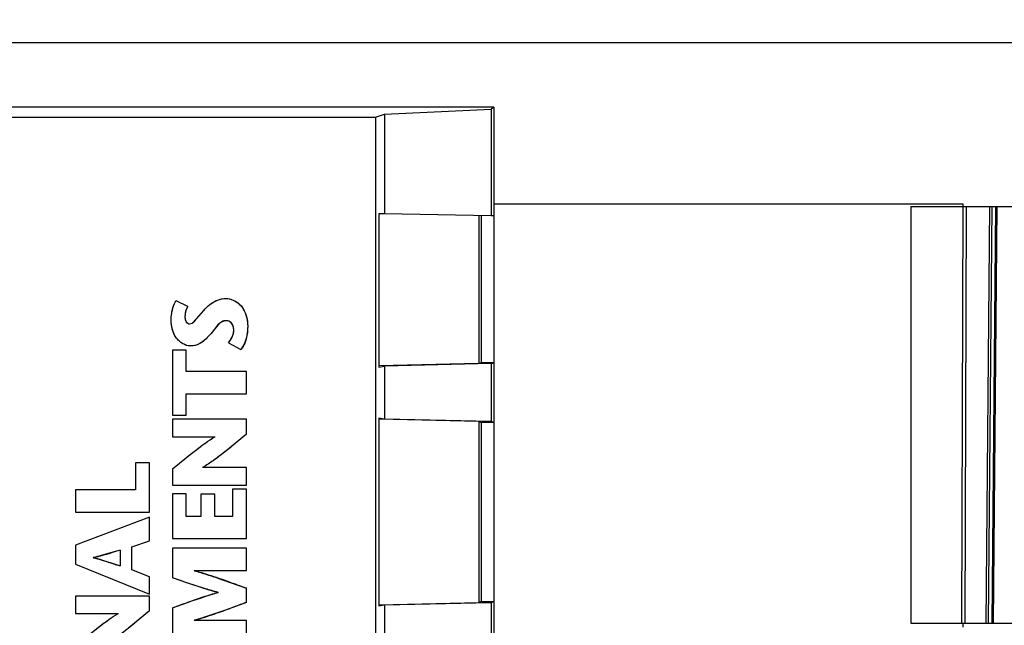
# Model space of a CAD drawing. Header units: inches. Extents: x 0 to 22, y 0 to 17.
# Tile 25 of 32: x 10.697 to 11.655, y 13.369 to 13.958. Entities that reach past the tile are written whole.
import ezdxf

# ---------------------------------------------------------------- set-up
doc = ezdxf.new("R2010")
doc.units = ezdxf.units.IN
doc.header["$LTSCALE"] = 1.21
doc.header["$MEASUREMENT"] = 0
doc.layers.get('0').update_dxf_attribs({"linetype": 'CONTINUOUS'})
doc.layers.add('DIMENSIONS', color=7, linetype='CONTINUOUS')
doc.styles.get("Standard").update_dxf_attribs({"font": 'txt', "width": 0.8})
doc.dimstyles.new('DIMSTYLE_1', dxfattribs={"dimtxt": 0.125, "dimasz": 0.18, "dimexe": 0.125, "dimexo": 0.0625, "dimgap": 0.0625, "dimtad": 0, "dimtih": 1, "dimtoh": 1, "dimdsep": 46, "dimtxsty": 'STANDARD', "dimblk": '_FILLED', "dimblk1": '_FILLED', "dimblk2": '_FILLED', "dimcen": 0.09, "dimadec": 0, "dimazin": 0, "dimtp": 0.01, "dimtm": 0.01, "dimtfac": 1, "dimtofl": 0, "dimtmove": 0, "dimatfit": 3, "dimldrblk": '_FILLED', "dimfxl": 1, "dimtolj": 1, "dimarcsym": 0})

# ---------------------------------------------------------------- blocks, each defined once
blk = doc.blocks.new('_FILLED')
at = {"color": 0, "linetype": 'BYBLOCK'}
blk.add_solid([(0, 0), (-1, 0.1736), (-1, -0.1736)], dxfattribs=at)
blk = doc.blocks.new('*D9')
at = {"layer": 'DIMENSIONS', "color": 2, "linetype": 'CONTINUOUS'}
for p, q in [((8.9373, 13.93578), (8.10277, 13.93578)), ((8.22777, 13.93578), (8.22777, 13.23795)), ((8.22777, 12.29011), (8.22777, 12.98795)), ((10.85283, 12.29011), (8.10277, 12.29011))]:
    blk.add_line(p, q, dxfattribs=at)
at = {"layer": 'DIMENSIONS', "color": 2, "linetype": 'CONTINUOUS', "xscale": 0.18, "yscale": 0.18, "zscale": 0.18}
for p, rotation in [((8.22777, 13.93578), 89.9999999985), ((8.22777, 12.29011), 270)]:
    blk.add_blockref('_FILLED', p, dxfattribs=dict(at, rotation=rotation))
at = {"layer": 'DIMENSIONS', "color": 2, "linetype": 'CONTINUOUS', "insert": (8.22777, 13.17545), "char_height": 0.125, "width": 1.225, "attachment_point": 2, "line_spacing_factor": 0.9}
blk.add_mtext('41.8{\\Ftxt.shx;\\W1.000000;\\H0.125000; }[1.646]', dxfattribs=at)
blk = doc.blocks.new('*D10')
at = {"layer": 'DIMENSIONS', "color": 2, "linetype": 'CONTINUOUS'}
for p, q in [((8.97777, 13.99828), (8.97777, 14.81078)), ((13.94526, 13.74435), (13.94526, 14.81078)), ((8.97777, 14.68578), (10.68651, 14.68578)), ((13.94526, 14.68578), (12.23651, 14.68578))]:
    blk.add_line(p, q, dxfattribs=at)
at = {"layer": 'DIMENSIONS', "color": 2, "linetype": 'CONTINUOUS', "xscale": 0.18, "yscale": 0.18, "zscale": 0.18}
for p, rotation in [((8.97777, 14.68578), 180), ((13.94526, 14.68578), 359.999999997)]:
    blk.add_blockref('_FILLED', p, dxfattribs=dict(at, rotation=rotation))
at = {"layer": 'DIMENSIONS', "color": 2, "linetype": 'CONTINUOUS', "insert": (11.46151, 14.74828), "char_height": 0.125, "width": 1.425, "attachment_point": 2, "line_spacing_factor": 0.9}
blk.add_mtext('126.17{\\Ftxt.shx;\\W1.000000;\\H0.125000; }[4.967]', dxfattribs=at)

msp = doc.modelspace()

# ---------------------------------------------------------------- linework, layer by layer
at = {"color": 7, "linetype": 'CONTINUOUS'}
for p, q in [((8.97777, 13.93578), (13.79667, 13.93578)), ((11.15833, 13.87279), (9.05173, 13.87279)), ((11.04325, 13.86317), (11.05203, 13.86609)), ((11.05203, 13.86609), (11.15575, 13.87107)), ((11.05203, 13.86609), (11.05203, 13.76909)), ((11.15833, 13.87279), (11.15575, 13.87107)), ((11.15575, 13.87107), (11.15575, 13.76715)), ((11.15833, 13.87279), (11.15833, 12.97126)), ((10.64506, 13.86317), (11.04325, 13.86317)), ((11.04325, 13.86317), (11.04325, 12.63044)), ((11.61556, 13.77853), (11.15833, 13.77853)), ((11.61556, 13.77634), (11.61556, 13.77853)), ((11.04635, 13.76922), (11.04635, 13.62003)), ((11.05203, 13.76909), (11.04635, 13.76922)), ((11.15575, 13.76719), (11.05203, 13.76909)), ((11.56453, 13.77634), (11.56453, 13.37082)), ((11.56453, 13.77634), (13.79932, 13.77634)), ((11.61404, 13.37082), (11.61545, 13.77634)), ((11.61847, 13.77634), (11.61706, 13.37082)), ((11.64093, 13.77634), (11.63739, 13.37082)), ((11.64001, 13.37082), (11.64355, 13.77634)), ((11.64676, 13.77634), (11.64322, 13.37082)), ((11.64487, 13.37082), (11.64841, 13.77634)), ((11.14394, 13.7674), (11.14394, 13.62347)), ((11.14652, 13.62433), (11.14652, 13.76732)), ((11.15833, 13.76712), (11.15575, 13.76719)), ((10.86033, 13.67909), (10.84901, 13.68466)), ((10.86679, 13.66467), (10.87588, 13.6752)), ((10.86454, 13.66285), (10.86679, 13.66467)), ((10.90019, 13.64379), (10.91213, 13.63721)), ((10.8454, 13.6366), (10.8454, 13.57329)), ((10.8589, 13.6366), (10.8454, 13.6366)), ((10.8589, 13.6158), (10.8589, 13.6366)), ((11.14652, 13.62433), (11.14394, 13.62347)), ((11.15833, 13.62433), (11.14652, 13.62433)), ((11.15575, 13.62347), (11.15833, 13.62433)), ((10.91748, 13.6158), (10.8589, 13.6158)), ((10.91748, 13.59406), (10.91748, 13.6158)), ((11.14394, 13.62347), (11.04632, 13.62112)), ((11.04635, 13.62003), (11.05203, 13.62098)), ((11.15575, 13.62347), (11.05203, 13.62098)), ((11.05203, 13.62098), (11.05203, 13.56949)), ((11.15575, 13.62347), (11.15575, 13.567)), ((10.8589, 13.57329), (10.8589, 13.59406)), ((10.8589, 13.59406), (10.91748, 13.59406)), ((10.8454, 13.57329), (10.8589, 13.57329)), ((10.8454, 13.56936), (10.8454, 13.55227)), ((10.91748, 13.56936), (10.8454, 13.56936)), ((10.91748, 13.55483), (10.91748, 13.56936)), ((11.14394, 13.567), (11.04632, 13.56934)), ((11.04635, 13.57043), (11.04635, 13.38775)), ((11.05203, 13.56949), (11.04635, 13.57043)), ((11.15575, 13.567), (11.05203, 13.56949)), ((11.14394, 13.567), (11.14394, 13.39118)), ((11.14394, 13.567), (11.14652, 13.56614)), ((11.15833, 13.56614), (11.15575, 13.567)), ((11.14652, 13.39204), (11.14652, 13.56614)), ((11.15833, 13.56614), (11.14652, 13.56614)), ((10.8454, 13.55227), (10.88699, 13.55227)), ((10.91748, 13.55483), (10.89747, 13.53838)), ((10.8454, 13.52099), (10.86449, 13.53645)), ((10.80961, 13.52694), (10.80961, 13.50058)), ((10.82309, 13.52694), (10.80961, 13.52694)), ((10.82309, 13.47886), (10.82309, 13.52694)), ((10.8454, 13.52099), (10.8454, 13.50523)), ((10.91748, 13.5223), (10.87485, 13.5223)), ((10.91748, 13.50523), (10.91748, 13.5223)), ((10.75103, 13.50058), (10.75103, 13.47886)), ((10.80961, 13.50058), (10.75103, 13.50058)), ((10.8454, 13.50523), (10.91748, 13.50523)), ((10.90398, 13.5013), (10.90398, 13.47485)), ((10.91748, 13.5013), (10.90398, 13.5013)), ((10.91748, 13.45315), (10.91748, 13.5013)), ((10.8454, 13.4969), (10.8454, 13.45315)), ((10.8589, 13.4969), (10.8454, 13.4969)), ((10.8589, 13.47485), (10.8589, 13.4969)), ((10.87311, 13.49638), (10.87311, 13.47485)), ((10.88661, 13.49638), (10.87311, 13.49638)), ((10.88661, 13.47485), (10.88661, 13.49638)), ((10.75103, 13.47886), (10.82309, 13.47886)), ((10.82309, 13.47401), (10.75103, 13.44665)), ((10.82309, 13.45096), (10.82309, 13.47401)), ((10.87311, 13.47485), (10.8589, 13.47485)), ((10.90398, 13.47485), (10.88661, 13.47485)), ((10.8454, 13.45315), (10.91748, 13.45315)), ((10.75103, 13.44665), (10.75103, 13.4284)), ((10.80591, 13.44529), (10.82309, 13.45096)), ((10.80591, 13.42295), (10.80591, 13.44529)), ((10.8454, 13.44388), (10.8454, 13.41504)), ((10.91748, 13.44388), (10.8454, 13.44388)), ((10.91748, 13.42214), (10.91748, 13.44388)), ((10.79448, 13.44181), (10.79448, 13.42666)), ((10.75103, 13.4284), (10.82309, 13.39909)), ((10.82309, 13.41606), (10.80591, 13.42295)), ((10.82309, 13.39909), (10.82309, 13.41606)), ((10.86646, 13.42212), (10.91748, 13.42214)), ((10.89405, 13.41323), (10.91748, 13.40482)), ((10.91748, 13.39115), (10.91748, 13.40482)), ((10.75103, 13.39732), (10.75103, 13.38025)), ((10.82309, 13.39732), (10.75103, 13.39732)), ((10.82309, 13.38281), (10.82309, 13.39732)), ((10.8454, 13.38591), (10.8454, 13.35646)), ((11.04632, 13.38884), (11.14394, 13.39118)), ((11.04635, 13.38775), (11.05203, 13.38869)), ((11.05203, 13.38869), (11.15575, 13.39118)), ((11.05203, 13.38869), (11.05203, 13.3372)), ((11.14652, 13.39204), (11.14394, 13.39118)), ((11.14652, 13.39204), (11.15833, 13.39204)), ((11.15575, 13.39118), (11.15833, 13.39204)), ((11.15575, 13.39118), (11.15575, 13.33472)), ((10.75103, 13.38025), (10.79263, 13.38025)), ((10.82309, 13.38281), (10.80307, 13.36635)), ((10.91748, 13.37355), (10.86646, 13.37355)), ((10.91748, 13.35646), (10.91748, 13.37355)), ((11.56453, 13.37082), (13.79932, 13.37082)), ((11.61556, 13.36689), (11.61556, 13.37082))]:
    msp.add_line(p, q, dxfattribs=at)
at = {"color": 40, "linetype": 'CONTINUOUS'}
for p, q in [((10.85797, 13.67241), (10.85765, 13.6685)), ((10.85887, 13.67598), (10.85797, 13.67241)), ((10.86033, 13.67909), (10.85887, 13.67598)), ((10.87102, 13.66952), (10.87328, 13.67224)), ((10.87328, 13.67224), (10.87588, 13.6752)), ((10.85765, 13.6685), (10.85791, 13.66606)), ((10.8589, 13.66404), (10.86036, 13.66266)), ((10.86454, 13.66285), (10.86602, 13.66394)), ((10.86602, 13.66394), (10.86679, 13.66467)), ((10.86679, 13.66467), (10.8677, 13.66564)), ((10.8677, 13.66564), (10.86887, 13.66698)), ((10.86887, 13.66698), (10.87102, 13.66952)), ((10.88637, 13.65707), (10.88277, 13.65255)), ((10.88982, 13.66115), (10.88637, 13.65707)), ((10.90019, 13.64379), (10.90285, 13.64788)), ((10.8867, 13.55208), (10.8867, 13.55227)), ((10.85972, 13.53266), (10.87338, 13.54323)), ((10.90313, 13.54295), (10.88911, 13.53192)), ((10.87525, 13.52253), (10.87525, 13.5223)), ((10.76875, 13.4348), (10.76875, 13.43459)), ((10.77716, 13.43218), (10.78578, 13.42946)), ((10.78578, 13.42946), (10.79448, 13.42666)), ((10.86048, 13.40989), (10.8454, 13.41504)), ((10.86701, 13.42214), (10.86701, 13.42193)), ((10.86701, 13.42193), (10.86833, 13.42154)), ((10.87532, 13.40507), (10.86048, 13.40989)), ((10.8898, 13.40062), (10.8898, 13.40083)), ((10.8454, 13.38591), (10.86021, 13.39116)), ((10.91748, 13.39115), (10.90067, 13.38496)), ((10.79231, 13.38004), (10.79231, 13.38025)), ((10.76534, 13.3606), (10.77899, 13.37118)), ((10.80869, 13.37089), (10.79477, 13.35993)), ((10.86701, 13.37374), (10.86701, 13.37355))]:
    msp.add_line(p, q, dxfattribs=at)
for centre, radius, start, end in [((10.86463, 13.65849), 0.01804, 244.51206, 248.78084), ((10.86426, 13.65756), 0.01704, 248.78977, 252.12867), ((10.65002, 13.90909), 0.48892, 284.05376, 285.1197), ((10.69511, 13.16226), 0.28211, 73.09259, 74.8699), ((10.55337, 14.26368), 0.85645, 285.17414, 285.74249), ((11.6704, 10.30273), 3.25899, 105.59109, 105.75067), ((10.71442, 12.90249), 0.54138, 72.62292, 73.48439), ((10.71239, 12.89607), 0.54813, 71.81874, 72.6208), ((10.67478, 12.78212), 0.66812, 70.93788, 71.80353), ((10.59943, 12.56365), 0.89922, 70.45098, 70.94641), ((11.00854, 13.83395), 0.4491, 252.74387, 254.66862), ((10.293, 11.70595), 1.81001, 69.81732, 70.39504), ((11.08236, 12.75262), 0.67608, 107.85355, 109.18308), ((11.02367, 12.93477), 0.4847, 106.03336, 107.85203), ((10.63282, 14.12579), 0.78776, 288.5795, 289.87809), ((10.7165, 13.87509), 0.52346, 286.71001, 288.04744), ((10.68921, 13.95946), 0.61213, 288.02946, 288.5363)]:
    msp.add_arc(centre, radius, start, end, dxfattribs=at)
at = {"color": 7, "linetype": 'CONTINUOUS'}
for points, knots in [([(10.84417, 13.66584), (10.84417, 13.668), (10.84476, 13.67449), (10.8467, 13.68095), (10.84901, 13.68466)], [0, 0, 0, 0, 0.330617, 1, 1, 1, 1]), ([(10.87588, 13.6752), (10.87777, 13.67721), (10.88351, 13.68321), (10.89196, 13.68675), (10.89753, 13.68675)], [0, 0, 0, 0, 0.331168, 1, 1, 1, 1]), ([(10.89753, 13.68675), (10.90221, 13.68675), (10.91484, 13.68125), (10.91874, 13.66754), (10.91874, 13.65986)], [0, 0, 0, 0, 0.378632, 1, 1, 1, 1]), ([(10.85809, 13.64168), (10.85477, 13.64296), (10.84633, 13.64948), (10.84417, 13.65967), (10.84417, 13.66584)], [0, 0, 0, 0, 0.359401, 1, 1, 1, 1]), ([(10.85765, 13.6685), (10.85765, 13.66757), (10.85778, 13.66487), (10.86027, 13.66214), (10.86208, 13.66214)], [0, 0, 0, 0, 0.340221, 1, 1, 1, 1]), ([(10.90522, 13.65616), (10.90522, 13.65922), (10.90331, 13.66435), (10.89889, 13.66521), (10.89772, 13.66521)], [0, 0, 0, 0, 0.723024, 1, 1, 1, 1]), ([(10.88277, 13.65255), (10.88128, 13.65085), (10.87651, 13.64497), (10.86895, 13.6406), (10.86354, 13.6406)], [0, 0, 0, 0, 0.294507, 1, 1, 1, 1]), ([(10.86449, 13.53645), (10.86888, 13.5399), (10.8761, 13.54537), (10.88373, 13.55052), (10.88691, 13.55218), (10.88701, 13.55224)], [0, 0, 0, 0, 0.609283, 0.987565, 1, 1, 1, 1]), ([(10.89747, 13.53838), (10.8934, 13.53515), (10.88618, 13.52961), (10.87852, 13.52439), (10.87499, 13.52238), (10.87485, 13.5223)], [0, 0, 0, 0, 0.561158, 0.983447, 1, 1, 1, 1]), ([(10.79448, 13.44181), (10.78829, 13.44009), (10.77974, 13.43762), (10.77101, 13.43537), (10.76849, 13.43474), (10.76836, 13.43471)], [0, 0, 0, 0, 0.712081, 0.98537, 1, 1, 1, 1]), ([(10.76836, 13.4347), (10.76849, 13.43466), (10.77101, 13.43398), (10.77978, 13.43149), (10.78828, 13.42861), (10.79448, 13.42666)], [0, 0, 0, 0, 0.014589, 0.287044, 1, 1, 1, 1]), ([(10.89017, 13.40073), (10.89005, 13.40077), (10.88586, 13.40191), (10.87081, 13.40626), (10.85612, 13.41136), (10.8454, 13.41504)], [0, 0, 0, 0, 0.008209, 0.276801, 1, 1, 1, 1]), ([(10.86645, 13.42209), (10.86664, 13.42204), (10.87139, 13.42065), (10.88063, 13.4178), (10.8896, 13.41478), (10.89405, 13.41323)], [0, 0, 0, 0, 0.020151, 0.512186, 1, 1, 1, 1]), ([(10.8454, 13.38591), (10.84886, 13.38715), (10.86353, 13.39242), (10.87846, 13.39738), (10.89005, 13.4007), (10.89017, 13.40073)], [0, 0, 0, 0, 0.233586, 0.991792, 1, 1, 1, 1]), ([(10.91748, 13.39115), (10.91353, 13.38968), (10.89685, 13.38347), (10.87983, 13.37757), (10.86664, 13.37362), (10.86645, 13.37357)], [0, 0, 0, 0, 0.234668, 0.989189, 1, 1, 1, 1]), ([(10.7701, 13.36439), (10.7745, 13.36785), (10.78172, 13.37332), (10.78935, 13.37849), (10.79253, 13.38016), (10.79264, 13.38021)], [0, 0, 0, 0, 0.608901, 0.986332, 1, 1, 1, 1])]:
    msp.add_open_spline(points, degree=3, knots=knots, dxfattribs=at)
at = {"color": 40, "linetype": 'CONTINUOUS'}
for points in [[(10.84642, 13.6792), (10.8471, 13.68111), (10.84795, 13.68295), (10.84901, 13.68466)], [(10.88269, 13.68154), (10.88496, 13.68318), (10.88749, 13.68453), (10.89015, 13.68545)], [(10.89015, 13.68545), (10.89255, 13.68628), (10.89505, 13.68675), (10.89753, 13.68675)], [(10.89753, 13.68675), (10.8996, 13.68675), (10.90169, 13.68634), (10.90368, 13.6856)], [(10.90368, 13.6856), (10.90584, 13.68481), (10.90788, 13.68363), (10.90965, 13.68217)], [(10.84481, 13.67287), (10.84518, 13.67501), (10.8457, 13.67715), (10.84642, 13.6792)], [(10.91445, 13.67654), (10.91586, 13.67421), (10.91689, 13.67162), (10.91759, 13.66895)], [(10.84517, 13.65725), (10.84446, 13.66006), (10.84417, 13.66299), (10.84417, 13.66584)], [(10.86036, 13.66266), (10.8609, 13.66233), (10.86148, 13.66214), (10.86208, 13.66214)], [(10.8936, 13.66413), (10.89224, 13.6634), (10.891, 13.66236), (10.88982, 13.66115)], [(10.89772, 13.66521), (10.89623, 13.66521), (10.89487, 13.66481), (10.8936, 13.66413)], [(10.90068, 13.66463), (10.89976, 13.66504), (10.89872, 13.66521), (10.89772, 13.66521)], [(10.90461, 13.65981), (10.90425, 13.66089), (10.90373, 13.66192), (10.90304, 13.66277)], [(10.91759, 13.66895), (10.91837, 13.66595), (10.91874, 13.66284), (10.91874, 13.65986)], [(10.84814, 13.65009), (10.84676, 13.65231), (10.8458, 13.65473), (10.84517, 13.65725)], [(10.9046, 13.65205), (10.90499, 13.6534), (10.90522, 13.65477), (10.90522, 13.65616)], [(10.90522, 13.65616), (10.90522, 13.65733), (10.90501, 13.6586), (10.90461, 13.65981)], [(10.91874, 13.65986), (10.91874, 13.65701), (10.91852, 13.65405), (10.918, 13.65115)], [(10.85686, 13.6422), (10.8554, 13.6429), (10.854, 13.6438), (10.85273, 13.64485)], [(10.87681, 13.64623), (10.87484, 13.64454), (10.8726, 13.64308), (10.87023, 13.64206)], [(10.90285, 13.64788), (10.90357, 13.64922), (10.90418, 13.65062), (10.9046, 13.65205)], [(10.91579, 13.64346), (10.91484, 13.6412), (10.91364, 13.63909), (10.91213, 13.63721)], [(10.918, 13.65115), (10.91753, 13.6485), (10.91681, 13.6459), (10.91579, 13.64346)], [(10.87023, 13.64206), (10.86807, 13.64115), (10.86581, 13.6406), (10.86354, 13.6406)]]:
    msp.add_open_spline(points, degree=3, dxfattribs=at)
for points, knots in [([(10.90965, 13.68217), (10.90995, 13.68192), (10.91183, 13.68029), (10.91337, 13.67834), (10.91445, 13.67654)], [0, 0, 0, 0, 0.154917, 1, 1, 1, 1]), ([(10.84417, 13.66584), (10.84417, 13.668), (10.84438, 13.67034), (10.84477, 13.67268), (10.84481, 13.67287)], [0, 0, 0, 0, 0.916529, 1, 1, 1, 1]), ([(10.87588, 13.6752), (10.87777, 13.67721), (10.8799, 13.67944), (10.88241, 13.68133), (10.88269, 13.68154)], [0, 0, 0, 0, 0.890121, 1, 1, 1, 1]), ([(10.85791, 13.66606), (10.85794, 13.66595), (10.85815, 13.66526), (10.85852, 13.66456), (10.8589, 13.66404)], [0, 0, 0, 0, 0.159842, 1, 1, 1, 1]), ([(10.90304, 13.66277), (10.90251, 13.66344), (10.90175, 13.66412), (10.90084, 13.66457), (10.90068, 13.66463)], [0, 0, 0, 0, 0.827957, 1, 1, 1, 1]), ([(10.85273, 13.64485), (10.85154, 13.64583), (10.84988, 13.64752), (10.84856, 13.64942), (10.84814, 13.65009)], [0, 0, 0, 0, 0.652331, 1, 1, 1, 1]), ([(10.88277, 13.65255), (10.88128, 13.65085), (10.87949, 13.64864), (10.8773, 13.64664), (10.87681, 13.64623)], [0, 0, 0, 0, 0.783822, 1, 1, 1, 1]), ([(10.87338, 13.54323), (10.87488, 13.54434), (10.8792, 13.54746), (10.88363, 13.55046), (10.8867, 13.55208)], [0, 0, 0, 0, 0.349319, 1, 1, 1, 1]), ([(10.88911, 13.53192), (10.88777, 13.53092), (10.88326, 13.52762), (10.87864, 13.52448), (10.87525, 13.52253)], [0, 0, 0, 0, 0.299544, 1, 1, 1, 1]), ([(10.77899, 13.37118), (10.78049, 13.37229), (10.78482, 13.37542), (10.78924, 13.37842), (10.79231, 13.38004)], [0, 0, 0, 0, 0.349731, 1, 1, 1, 1])]:
    msp.add_open_spline(points, degree=3, knots=knots, dxfattribs=at)
at = {"color": 7, "linetype": 'CONTINUOUS'}
for points in [[(10.86033, 13.67909), (10.85845, 13.67597), (10.85765, 13.67214), (10.85765, 13.6685)], [(10.86208, 13.66214), (10.86296, 13.66214), (10.86378, 13.66241), (10.86454, 13.66285)], [(10.89772, 13.66521), (10.89119, 13.66521), (10.88708, 13.65746), (10.88277, 13.65255)], [(10.90019, 13.64379), (10.90288, 13.64733), (10.90522, 13.65171), (10.90522, 13.65616)], [(10.91874, 13.65986), (10.91874, 13.65199), (10.91705, 13.64334), (10.91213, 13.63721)], [(10.86354, 13.6406), (10.86169, 13.6406), (10.85985, 13.64099), (10.85809, 13.64168)]]:
    msp.add_open_spline(points, degree=3, dxfattribs=at)

# ---------------------------------------------------------------- dimensions: what is measured, and where the dimension line sits
at = {"layer": 'DIMENSIONS', "color": 2, "linetype": 'CONTINUOUS'}
dim = msp.add_linear_dim(base=(13.94526, 14.68578), p1=(8.97777, 13.93578), p2=(13.94526, 13.68185), dimstyle='DIMSTYLE_1', dxfattribs=at)
dim.commit()
dim.dimension.update_dxf_attribs({"geometry": '*D10', "text_midpoint": (11.46151, 14.68578), "dimtype": 160})
dim = msp.add_linear_dim(base=(8.22777, 13.93578), p1=(10.91533, 12.29011), p2=(8.9998, 13.93578), angle=90, dimstyle='DIMSTYLE_1', dxfattribs=at)
dim.commit()
dim.dimension.update_dxf_attribs({"geometry": '*D9', "text_midpoint": (8.22777, 13.11295), "dimtype": 160})

doc.saveas('drawing.dxf')
